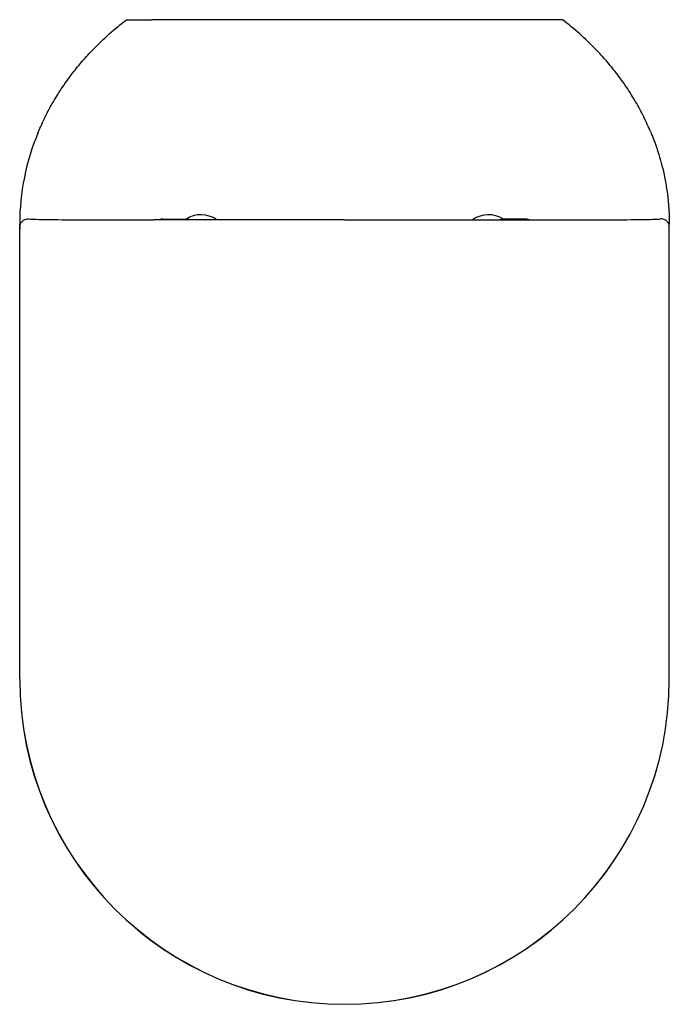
# Model space of a CAD drawing. Header units: millimetres. Extents: x 4599.441 to 4599.791, y 2584.324 to 2584.854.
import ezdxf

# ---------------------------------------------------------------- set-up
doc = ezdxf.new("R2010")
doc.units = ezdxf.units.MM
doc.layers.add('SANINDUSA', color=3, linetype='Continuous')

msp = doc.modelspace()

# ---------------------------------------------------------------- linework, layer by layer
at = {"layer": 'SANINDUSA'}
for p, q in [((4599.719990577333, 2584.853646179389), (4599.512447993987, 2584.853646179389)), ((4599.44121928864, 2584.498646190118), (4599.44121928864, 2584.743646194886)), ((4599.518271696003, 2584.746294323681), (4599.531269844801, 2584.746294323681)), ((4599.532271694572, 2584.746294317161), (4599.531269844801, 2584.746294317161)), ((4599.700271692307, 2584.746294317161), (4599.701273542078, 2584.746294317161)), ((4599.714271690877, 2584.746294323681), (4599.701273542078, 2584.746294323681)), ((4599.79121928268, 2584.498646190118), (4599.79121928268, 2584.743646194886)), ((4599.441324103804, 2584.498646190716), (4599.441324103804, 2584.740768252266)), ((4599.791219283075, 2584.498646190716), (4599.791219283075, 2584.740768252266))]:
    msp.add_line(p, q, dxfattribs=at)
for centre, radius, start, end in [((4599.53877169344, 2584.73364619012), 0.01500000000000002, 55.11496419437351, 122.5061964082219), ((4599.69377169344, 2584.73364619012), 0.01499999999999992, 57.4938035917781, 124.498090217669), ((4599.61621928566, 2584.498646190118), 0.1750000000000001, 180, 0), ((4599.61627169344, 2584.498646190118), 0.1749475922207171, 180, 0)]:
    msp.add_arc(centre, radius, start, end, dxfattribs=at)
for centre, major_axis, ratio, start_param, end_param in [((4599.478519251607, 2584.746518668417), (0.03300000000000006, 0), 0.01745506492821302, 3.335221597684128, 4.694310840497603), ((4599.754024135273, 2584.746518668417), (0.03299999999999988, 0), 0.01745506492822, 4.730467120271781, 6.089556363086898), ((4599.441795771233, 2584.736409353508), (0, 0.01), 0.05240777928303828, 0.9093851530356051, 1.119769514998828), ((4599.61627169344, 2584.879508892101), (7.65324999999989, 0), 0.01745506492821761, 4.6943108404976, 4.698941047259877), ((4599.61627169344, 2584.879508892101), (7.65324999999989, 0), 0.01745506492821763, 4.725836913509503, 4.73046712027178), ((4599.790747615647, 2584.736409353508), (0, 0.01), 0.0524077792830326, 5.163415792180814, 5.373800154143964)]:
    msp.add_ellipse(centre, major_axis=major_axis, ratio=ratio, start_param=start_param, end_param=end_param, dxfattribs=at)
for points, knots in [([(4599.451219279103, 2584.793104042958), (4599.452446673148, 2584.795893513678), (4599.454901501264, 2584.801472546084), (4599.459307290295, 2584.809552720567), (4599.464222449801, 2584.817391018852), (4599.4695072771, 2584.824705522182), (4599.475041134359, 2584.831480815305), (4599.481549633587, 2584.838586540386), (4599.489341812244, 2584.846127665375), (4599.495587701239, 2584.851135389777), (4599.498719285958, 2584.853646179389)], [0, 0, 0, 0, 0.1174488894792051, 0.2349016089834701, 0.3544204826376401, 0.4739438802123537, 0.5825509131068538, 0.6914958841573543, 0.845321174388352, 0.9999999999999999, 0.9999999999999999, 0.9999999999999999, 0.9999999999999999]), ([(4599.498719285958, 2584.853646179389), (4599.49879851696, 2584.853646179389), (4599.498956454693, 2584.853646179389), (4599.500240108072, 2584.853646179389), (4599.502128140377, 2584.853646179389), (4599.50443575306, 2584.853646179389), (4599.506866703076, 2584.853646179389), (4599.509552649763, 2584.853646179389), (4599.511482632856, 2584.853646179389), (4599.512447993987, 2584.853646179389)], [0, 0, 0, 0, 0.1123383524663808, 0.223933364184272, 0.3936191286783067, 0.5301409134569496, 0.6669402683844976, 0.8334063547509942, 1, 1, 1, 1]), ([(4599.733719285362, 2584.853646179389), (4599.73364005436, 2584.853646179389), (4599.733482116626, 2584.853646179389), (4599.732198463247, 2584.853646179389), (4599.730310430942, 2584.853646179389), (4599.728002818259, 2584.853646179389), (4599.725571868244, 2584.853646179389), (4599.722885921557, 2584.853646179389), (4599.720955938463, 2584.853646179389), (4599.719990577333, 2584.853646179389)], [0, 0, 0, 0, 0.1123383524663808, 0.223933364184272, 0.3936191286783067, 0.5301409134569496, 0.6669402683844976, 0.8334063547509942, 1, 1, 1, 1]), ([(4599.781219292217, 2584.793104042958), (4599.779991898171, 2584.795893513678), (4599.777537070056, 2584.801472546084), (4599.773131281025, 2584.809552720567), (4599.768216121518, 2584.817391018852), (4599.76293129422, 2584.824705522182), (4599.75739743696, 2584.831480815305), (4599.750888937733, 2584.838586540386), (4599.743096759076, 2584.846127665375), (4599.73685087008, 2584.851135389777), (4599.733719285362, 2584.853646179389)], [0, 0, 0, 0, 0.1174488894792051, 0.2349016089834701, 0.3544204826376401, 0.4739438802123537, 0.5825509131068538, 0.6914958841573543, 0.845321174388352, 0.9999999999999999, 0.9999999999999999, 0.9999999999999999, 0.9999999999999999]), ([(4599.78121928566, 2584.793104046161), (4599.78136783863, 2584.792744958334), (4599.781664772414, 2584.792027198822), (4599.782098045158, 2584.790946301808), (4599.78252208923, 2584.789863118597), (4599.782936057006, 2584.788777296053), (4599.783340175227, 2584.787688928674), (4599.783734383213, 2584.786597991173), (4599.784118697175, 2584.785504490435), (4599.784493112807, 2584.784408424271), (4599.784857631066, 2584.783309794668), (4599.785212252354, 2584.782208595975), (4599.786072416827, 2584.779454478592), (4599.787319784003, 2584.775017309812), (4599.788732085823, 2584.768845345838), (4599.789836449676, 2584.762622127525), (4599.79045406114, 2584.75774055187), (4599.79077922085, 2584.754237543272), (4599.790939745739, 2584.75212193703), (4599.791064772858, 2584.750004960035), (4599.791153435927, 2584.74788659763), (4599.791208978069, 2584.745766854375), (4599.791215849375, 2584.744353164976), (4599.79121928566, 2584.743646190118)], [0, 0, 0, 0, 0.02295498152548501, 0.04588336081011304, 0.0687868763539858, 0.09166727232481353, 0.1145262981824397, 0.13736570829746, 0.1601872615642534, 0.1829927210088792, 0.2057838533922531, 0.2285624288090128, 0.2513302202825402, 0.3762218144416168, 0.5007059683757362, 0.6251910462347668, 0.7494269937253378, 0.7912295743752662, 0.8330002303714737, 0.8747507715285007, 0.9164930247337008, 0.958238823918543, 1, 1, 1, 1]), ([(4599.442855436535, 2584.745425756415), (4599.443125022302, 2584.745610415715), (4599.444064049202, 2584.746253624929), (4599.445261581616, 2584.746425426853), (4599.446131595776, 2584.746407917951), (4599.446135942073, 2584.746407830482)], [0, 0, 0, 0, 0.2860666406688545, 0.9964334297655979, 1, 1, 1, 1]), ([(4599.789687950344, 2584.745425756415), (4599.789418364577, 2584.745610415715), (4599.788479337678, 2584.746253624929), (4599.787281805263, 2584.746425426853), (4599.786411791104, 2584.746407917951), (4599.786407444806, 2584.746407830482)], [0, 0, 0, 0, 0.2860666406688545, 0.9964334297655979, 1, 1, 1, 1]), ([(4599.441382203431, 2584.742551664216), (4599.441439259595, 2584.742951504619), (4599.441554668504, 2584.743760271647), (4599.442110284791, 2584.744725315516), (4599.442603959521, 2584.74518936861), (4599.442855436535, 2584.745425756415)], [0, 0, 0, 0, 0.3241876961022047, 0.6557424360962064, 1, 1, 1, 1]), ([(4599.517798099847, 2584.745870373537), (4599.517130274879, 2584.745869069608), (4599.515633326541, 2584.745866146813), (4599.514145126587, 2584.745927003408), (4599.513366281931, 2584.745932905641), (4599.513354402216, 2584.745932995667)], [0, 0, 0, 0, 0.4423294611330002, 0.9914938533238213, 1, 1, 1, 1]), ([(4599.518271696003, 2584.746294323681), (4599.518016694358, 2584.746282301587), (4599.517548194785, 2584.746260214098), (4599.51700944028, 2584.746093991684), (4599.516753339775, 2584.745921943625), (4599.516683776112, 2584.745875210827)], [0, 0, 0, 0, 0.4652316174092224, 0.8547427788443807, 1, 1, 1, 1]), ([(4599.61627169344, 2584.745859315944), (4599.615605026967, 2584.745859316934), (4599.612271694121, 2584.745859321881), (4599.603605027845, 2584.745859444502), (4599.590271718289, 2584.745859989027), (4599.57427186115, 2584.745861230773), (4599.560938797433, 2584.745862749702), (4599.547526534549, 2584.745864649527), (4599.53403503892, 2584.745866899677), (4599.523210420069, 2584.745869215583), (4599.517798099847, 2584.745870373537)], [0, 0, 0, 0, 0.02030945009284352, 0.1015472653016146, 0.2640229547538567, 0.4264986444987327, 0.588974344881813, 0.6702121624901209, 0.8351057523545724, 0.9999999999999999, 0.9999999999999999, 0.9999999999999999, 0.9999999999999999]), ([(4599.532271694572, 2584.745867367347), (4599.532271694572, 2584.745938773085), (4599.532271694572, 2584.746163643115), (4599.532271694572, 2584.746180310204), (4599.532271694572, 2584.746294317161)], [0.01175538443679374, 0.01175538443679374, 0.01175538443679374, 0.01175538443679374, 0.3222696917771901, 1, 1, 1, 1]), ([(4599.61627169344, 2584.745859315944), (4599.616938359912, 2584.745859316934), (4599.620271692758, 2584.745859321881), (4599.628938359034, 2584.745859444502), (4599.64227166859, 2584.745859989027), (4599.65827152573, 2584.745861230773), (4599.671604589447, 2584.745862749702), (4599.68501685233, 2584.745864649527), (4599.698508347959, 2584.745866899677), (4599.709332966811, 2584.745869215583), (4599.714745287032, 2584.745870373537)], [0, 0, 0, 0, 0.02030945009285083, 0.1015472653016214, 0.2640229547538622, 0.426498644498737, 0.5889743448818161, 0.6702121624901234, 0.8351057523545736, 0.9999999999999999, 0.9999999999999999, 0.9999999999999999, 0.9999999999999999]), ([(4599.700271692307, 2584.745867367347), (4599.700271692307, 2584.745938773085), (4599.700271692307, 2584.746163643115), (4599.700271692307, 2584.746180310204), (4599.700271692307, 2584.746294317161)], [0.01175538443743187, 0.01175538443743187, 0.01175538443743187, 0.01175538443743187, 0.3222696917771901, 1, 1, 1, 1]), ([(4599.714271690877, 2584.746294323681), (4599.714526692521, 2584.746282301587), (4599.714995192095, 2584.746260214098), (4599.715533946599, 2584.746093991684), (4599.715790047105, 2584.745921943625), (4599.715859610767, 2584.745875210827)], [0, 0, 0, 0, 0.4652316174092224, 0.8547427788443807, 1, 1, 1, 1]), ([(4599.714745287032, 2584.745870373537), (4599.715413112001, 2584.745869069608), (4599.716910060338, 2584.745866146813), (4599.718398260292, 2584.745927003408), (4599.719177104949, 2584.745932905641), (4599.719188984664, 2584.745932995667)], [0, 0, 0, 0, 0.4423294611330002, 0.9914938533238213, 1, 1, 1, 1]), ([(4599.791161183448, 2584.742551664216), (4599.791104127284, 2584.742951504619), (4599.790988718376, 2584.743760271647), (4599.790433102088, 2584.744725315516), (4599.789939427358, 2584.74518936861), (4599.789687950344, 2584.745425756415)], [0, 0, 0, 0, 0.3241876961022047, 0.6557424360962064, 1, 1, 1, 1])]:
    msp.add_open_spline(points, degree=3, knots=knots, dxfattribs=at)
msp.add_open_spline([(4599.45121928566, 2584.793104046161), (4599.444601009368, 2584.777219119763), (4599.44121928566, 2584.760493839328), (4599.44121928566, 2584.743646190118)], degree=3, dxfattribs=at)

doc.saveas('drawing.dxf')
